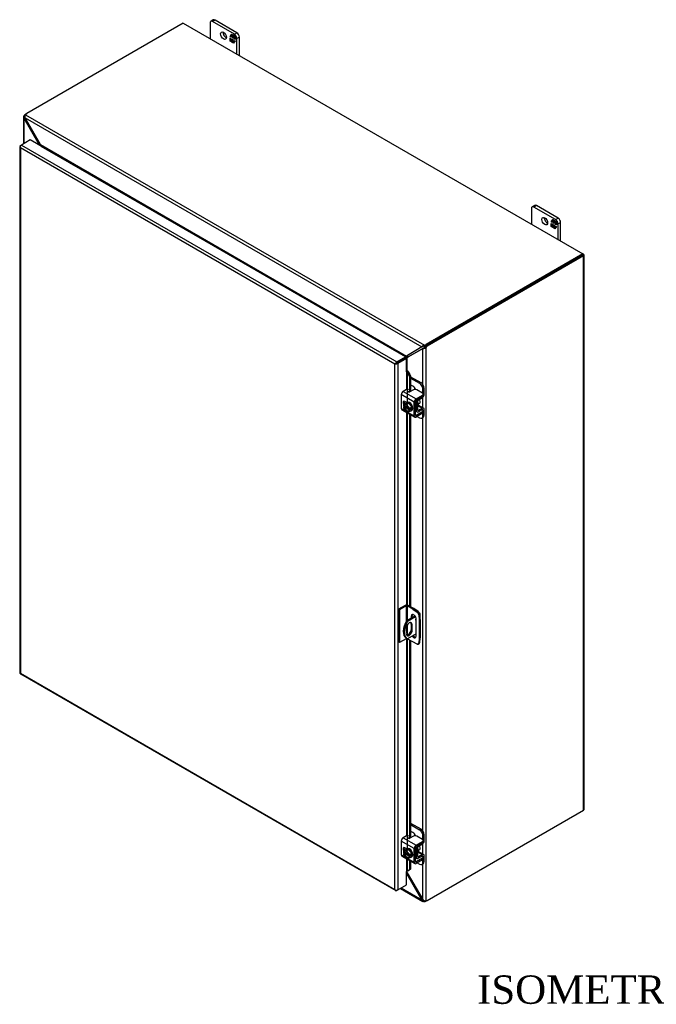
# Model space of a CAD drawing. Header units: inches. Extents: x 17 to 230, y 8 to 158.
# Tile 7 of 8: x 163 to 197, y 106 to 158. Entities that reach past the tile are written whole.
import ezdxf
from ezdxf.enums import TextEntityAlignment as Align

# ---------------------------------------------------------------- set-up
doc = ezdxf.new("R2010")
doc.units = ezdxf.units.IN
doc.header["$MEASUREMENT"] = 0
for name, color, linetype in [('COM40153-1', 7, 'CONTINUOUS'), ('COM40153-2', 7, 'CONTINUOUS'), ('COM42667', 7, 'CONTINUOUS'), ('COM42780', 7, 'CONTINUOUS'), ('COM48461', 7, 'CONTINUOUS'), ('COM48514', 7, 'CONTINUOUS'), ('COM71780-21', 7, 'CONTINUOUS'), ('DEFAULT', 7, 'CONTINUOUS'), ('FET07710', 7, 'CONTINUOUS'), ('SCC19011', 7, 'CONTINUOUS'), ('WAF25035', 7, 'CONTINUOUS')]:
    doc.layers.add(name, color=color, linetype=linetype)
doc.styles.add('SEACAD_TIMES_NEW_ROMAN', font='times.ttf')

msp = doc.modelspace()

# ---------------------------------------------------------------- linework, layer by layer
at = {"layer": 'COM40153-1', "color": 7}
for p, q in [((184.114, 126.489), (183.668, 126.232)), ((184.141, 126.446), (183.719, 126.202)), ((184.331, 126.662), (184.347, 126.653)), ((184.379, 126.303), (184.379, 126.609)), ((183.668, 126.232), (183.719, 126.202)), ((183.908, 126.059), (183.959, 126.03)), ((183.908, 126.059), (183.908, 125.763)), ((183.959, 125.733), (183.959, 126.03)), ((183.65, 125.851), (183.65, 125.555)), ((184.174, 125.546), (183.719, 125.284)), ((183.908, 125.763), (183.959, 125.733)), ((183.644, 125.325), (183.695, 125.296))]:
    msp.add_line(p, q, dxfattribs=at)
for centre, major_axis, start_param, end_param in [((184.271, 126.609), (-0.108, 0), 2.529725, 3.926991), ((184.019, 125.975), (0.375, 0.65), 1.508132, 3.141593), ((184.07, 125.945), (0.375, 0.65), 1.508132, 3.204257), ((183.805, 125.941), (-0.109, -0.189), 2.356194, 5.497787), ((183.754, 125.97), (-0.109, -0.189), 2.356194, 2.906426), ((184.18, 126.316), (-0.0312, -0.0541), 4.139289, 6.283185), ((184.129, 126.345), (0.0313, 0.0541), 4.093609, 5.210881), ((184.18, 126.316), (-0.0312, -0.0541), 0, 0.63978), ((183.805, 125.644), (0.109, 0.189), 2.356194, 5.497787), ((183.754, 125.674), (0.109, 0.189), 3.37676, 5.497787)]:
    msp.add_ellipse(centre, major_axis=major_axis, ratio=0.57735, start_param=start_param, end_param=end_param, dxfattribs=at)
at = {"layer": 'COM40153-2', "color": 7}
for p, q in [((183.596, 127.049), (183.248, 126.849)), ((183.647, 127.02), (183.299, 126.819)), ((183.647, 127.02), (183.647, 126.196)), ((183.698, 127.02), (183.698, 126.249)), ((183.991, 126.851), (183.698, 127.02)), ((184.042, 126.88), (183.748, 127.049)), ((183.248, 126.849), (183.248, 125.114)), ((183.299, 126.819), (183.248, 126.849)), ((183.299, 126.819), (183.299, 125.084)), ((183.909, 126.48), (183.959, 126.509)), ((183.909, 126.48), (183.909, 126.37)), ((183.959, 126.4), (183.959, 126.509)), ((183.991, 126.851), (184.042, 126.88)), ((183.991, 126.851), (184.227, 126.69)), ((184.278, 126.72), (184.042, 126.88)), ((184.227, 126.69), (184.278, 126.72)), ((184.358, 126.581), (184.308, 126.551)), ((184.308, 126.551), (184.328, 126.266)), ((184.379, 126.296), (184.358, 126.581)), ((183.698, 126.007), (183.698, 125.475)), ((184.174, 125.429), (184.174, 126.327)), ((184.328, 126.266), (184.379, 126.296)), ((184.328, 126.266), (184.328, 125.31)), ((184.379, 126.296), (184.379, 125.34)), ((184.328, 125.31), (184.379, 125.34)), ((184.358, 125.079), (184.379, 125.34)), ((183.299, 125.084), (183.248, 125.114)), ((183.647, 125.285), (183.299, 125.084)), ((183.647, 125.324), (183.647, 125.285)), ((183.698, 125.294), (183.698, 125.285)), ((183.991, 125.116), (183.698, 125.285)), ((184.227, 125.003), (183.991, 125.116)), ((184.282, 125.001), (184.333, 125.03)), ((184.328, 125.31), (184.308, 125.049)), ((184.308, 125.049), (184.358, 125.079))]:
    msp.add_line(p, q, dxfattribs=at)
for centre, major_axis, start_param, end_param in [((183.672, 127.005), (-0.108, 0), 3.926991, 5.497787), ((183.672, 127.005), (-0.036, 0), 3.926991, 5.497787), ((184.041, 126.403), (0.094, -0.162), 0.785398, 3.926991), ((184.092, 126.433), (0.094, -0.162), 3.416574, 3.926991), ((184.22, 126.593), (0.063, -0.108), 0.872665, 2.268928), ((184.27, 126.623), (-0.063, 0.108), 4.014257, 5.410521), ((184.041, 125.505), (-0.094, 0.162), 1.73559, 3.926991), ((184.092, 125.534), (-0.094, 0.162), 1.73559, 2.866611), ((183.672, 125.27), (0.036, 0), 0.785398, 2.356194), ((184.22, 125.109), (-0.062, 0.108), 2.443461, 3.839724), ((184.27, 125.139), (-0.062, 0.108), 3.141593, 3.839724)]:
    msp.add_ellipse(centre, major_axis=major_axis, ratio=0.57735, start_param=start_param, end_param=end_param, dxfattribs=at)
at = {"layer": 'COM42667', "color": 7}
for p, q in [((183.666, 138.458), (183.485, 138.354)), ((183.485, 138.354), (184.171, 137.958)), ((184.027, 138.435), (183.844, 138.329)), ((184.512, 138.257), (184.204, 138.435)), ((184.07, 137.783), (183.384, 138.179)), ((183.384, 138.179), (183.384, 137.451)), ((183.673, 137.763), (183.578, 137.818)), ((184.137, 137.094), (184.137, 137.822)), ((184.171, 137.958), (184.512, 138.155)), ((184.171, 137.881), (184.512, 138.078)), ((184.512, 138.078), (184.512, 138.155)), ((184.549, 138.129), (184.549, 138.206)), ((183.384, 137.451), (183.639, 137.304)), ((183.414, 137.386), (184.1, 136.99)), ((184.07, 137.055), (184.07, 137.783)), ((184.496, 137.383), (184.512, 137.373)), ((184.549, 137.245), (184.549, 137.322)), ((183.688, 137.276), (184.07, 137.055)), ((184.171, 137.074), (184.137, 137.094)), ((184.512, 137.271), (184.171, 137.074)), ((184.512, 137.194), (184.171, 136.997)), ((184.512, 137.194), (184.512, 137.271)), ((184.07, 114.206), (183.384, 114.602)), ((183.384, 114.602), (183.384, 113.874)), ((183.666, 114.881), (183.485, 114.777)), ((183.485, 114.777), (184.171, 114.381)), ((184.027, 114.858), (183.844, 114.752)), ((184.171, 114.381), (184.512, 114.578)), ((184.171, 114.303), (184.512, 114.5)), ((184.512, 114.68), (184.204, 114.858)), ((184.512, 114.5), (184.512, 114.578)), ((184.549, 114.551), (184.549, 114.629)), ((183.673, 114.186), (183.578, 114.241)), ((184.07, 113.478), (184.07, 114.206)), ((184.137, 113.517), (184.137, 114.245)), ((183.384, 113.874), (183.639, 113.727)), ((183.414, 113.809), (184.1, 113.413)), ((183.688, 113.699), (184.07, 113.478)), ((184.171, 113.497), (184.137, 113.517)), ((184.512, 113.694), (184.171, 113.497)), ((184.512, 113.617), (184.171, 113.42)), ((184.496, 113.806), (184.512, 113.796)), ((184.512, 113.617), (184.512, 113.694)), ((184.549, 113.668), (184.549, 113.745))]:
    msp.add_line(p, q, dxfattribs=at)
for centre, major_axis, start_param, end_param in [((183.485, 138.237), (-0.072, -0.124), 3.926991, 5.497787), ((183.708, 138.434), (-0.06, 0), 3.141593, 5.497787), ((183.801, 138.354), (0.06, 0), 2.929457, 5.497787), ((184.115, 138.384), (0.125, 0), 0.785398, 2.356194), ((183.578, 137.703), (0.07, -0.122), 2.356194, 4.826451), ((183.645, 137.742), (0.07, -0.122), 3.6401, 4.826451), ((184.171, 137.841), (0.072, 0.124), 0.785398, 2.356194), ((184.171, 137.841), (0.024, 0.0416), 0.785398, 2.356194), ((184.424, 138.206), (-0.125, 0), 2.356194, 3.926991), ((184.424, 138.129), (-0.125, 0), 2.356194, 3.141593), ((183.485, 137.51), (0.072, 0.124), 2.356194, 3.141593), ((184.424, 137.322), (-0.125, 0), 2.356194, 3.926991), ((184.171, 137.114), (0.071, 0.124), 2.356194, 3.926991), ((184.171, 137.114), (0.024, 0.0416), 2.356194, 3.926991), ((184.424, 137.245), (-0.125, 0), 2.356194, 3.141593), ((183.485, 114.66), (-0.072, -0.124), 3.926991, 5.497787), ((183.708, 114.857), (-0.06, 0), 3.141593, 5.497787), ((183.801, 114.777), (0.06, 0), 2.929457, 5.497787), ((184.115, 114.807), (0.125, 0), 0.785398, 2.356194), ((184.424, 114.629), (-0.125, 0), 2.356194, 3.926991), ((184.424, 114.551), (-0.125, 0), 2.356194, 3.141593), ((183.578, 114.126), (0.07, -0.122), 2.356194, 4.826451), ((183.645, 114.165), (0.07, -0.122), 3.6401, 4.826451), ((184.171, 114.264), (0.072, 0.124), 0.785398, 2.356194), ((184.171, 114.264), (0.024, 0.0416), 0.785398, 2.356194), ((183.485, 113.932), (0.071, 0.124), 2.356194, 3.141593), ((184.171, 113.536), (0.071, 0.124), 2.356194, 3.926991), ((184.171, 113.536), (0.024, 0.0416), 2.356194, 3.926991), ((184.424, 113.745), (-0.125, 0), 2.356194, 3.926991), ((184.424, 113.668), (-0.125, 0), 2.356194, 3.141593)]:
    msp.add_ellipse(centre, major_axis=major_axis, ratio=0.57735, start_param=start_param, end_param=end_param, dxfattribs=at)
at = {"layer": 'COM42780', "color": 7}
for p, q in [((183.881, 139.129), (184.421, 138.817)), ((183.881, 139.052), (184.354, 138.779)), ((184, 138.626), (183.881, 138.695)), ((184.354, 138.779), (184.421, 138.817)), ((184.598, 138.511), (184.531, 138.472)), ((184.531, 138.244), (184.531, 138.472)), ((184.598, 138.207), (184.598, 138.511)), ((184.142, 137.844), (184.193, 137.814)), ((184.261, 137.367), (184.261, 137.852)), ((184.294, 137.911), (184.499, 138.033)), ((184.137, 137.361), (184.193, 137.329)), ((184.137, 137.313), (184.223, 137.263)), ((184.193, 137.329), (184.193, 137.814)), ((184.261, 137.367), (184.294, 137.348)), ((184.266, 137.596), (184.499, 137.462)), ((184.568, 137.468), (184.284, 137.632)), ((184.497, 137.383), (184.293, 137.269)), ((184.499, 137.462), (184.294, 137.348)), ((184.497, 137.383), (184.531, 137.363)), ((184.531, 137.36), (184.531, 137.363)), ((184.598, 137.098), (184.598, 137.402)), ((184.228, 137.03), (184.354, 136.957)), ((184.479, 136.945), (184.546, 136.984)), ((184.531, 137.059), (184.531, 137.207)), ((184.531, 137.059), (184.598, 137.098)), ((183.881, 115.552), (184.421, 115.24)), ((183.881, 115.474), (184.354, 115.201)), ((184, 115.049), (183.881, 115.118)), ((184.354, 115.201), (184.421, 115.24)), ((184.598, 114.934), (184.531, 114.895)), ((184.598, 114.63), (184.598, 114.934)), ((184.294, 114.334), (184.499, 114.456)), ((184.531, 114.667), (184.531, 114.895)), ((184.142, 114.266), (184.193, 114.236)), ((184.193, 113.752), (184.193, 114.236)), ((184.261, 113.79), (184.261, 114.275)), ((184.266, 114.019), (184.499, 113.884)), ((184.568, 113.89), (184.284, 114.055)), ((184.137, 113.784), (184.193, 113.752)), ((184.137, 113.736), (184.223, 113.686)), ((184.228, 113.453), (184.354, 113.38)), ((184.261, 113.79), (184.294, 113.77)), ((184.497, 113.806), (184.293, 113.692)), ((184.499, 113.884), (184.294, 113.77)), ((184.479, 113.368), (184.546, 113.407)), ((184.497, 113.806), (184.531, 113.786)), ((184.531, 113.783), (184.531, 113.786)), ((184.531, 113.482), (184.531, 113.63)), ((184.531, 113.482), (184.598, 113.521)), ((184.598, 113.521), (184.598, 113.825))]:
    msp.add_line(p, q, dxfattribs=at)
for centre, major_axis, start_param, end_param in [((184, 138.422), (0.125, -0.217), 1.392108, 2.356194), ((184.354, 138.574), (0.125, -0.217), 0.785398, 2.356194), ((184.421, 138.613), (-0.125, 0.217), 3.926991, 5.497787), ((184.295, 137.872), (-0.072, -0.124), 4.744903, 5.497787), ((184.295, 137.872), (-0.024, -0.0416), 3.944444, 5.497787), ((184.497, 138.149), (-0.071, -0.124), 0.802851, 2.356194), ((184.295, 137.387), (0.071, 0.124), 2.356194, 3.909538), ((184.151, 137.751), (0.097, -0.169), 0.133398, 1.437398), ((184.295, 137.387), (0.024, 0.0416), 2.356194, 3.909538), ((184.497, 137.344), (-0.024, -0.0416), 2.356194, 3.909538), ((184.497, 137.344), (-0.071, -0.124), 2.356194, 3.909538), ((184.354, 137.161), (-0.125, 0.217), 2.356194, 3.926991), ((184.421, 137.2), (-0.125, 0.217), 3.141593, 3.926991), ((184, 114.845), (0.125, -0.217), 1.392108, 2.356194), ((184.354, 114.997), (0.125, -0.217), 0.785398, 2.356194), ((184.421, 115.036), (-0.125, 0.217), 3.926991, 5.497787), ((184.497, 114.572), (-0.071, -0.124), 0.802851, 2.356194), ((184.295, 114.295), (-0.072, -0.124), 4.744903, 5.497787), ((184.295, 114.295), (-0.024, -0.0416), 3.944444, 5.497787), ((184.151, 114.174), (0.097, -0.169), 0.133398, 1.437398), ((184.497, 113.767), (-0.071, -0.124), 2.356194, 3.909538), ((184.295, 113.81), (0.071, 0.124), 2.356194, 3.909538), ((184.295, 113.81), (0.024, 0.0416), 2.356194, 3.909538), ((184.354, 113.584), (-0.125, 0.217), 2.356194, 3.926991), ((184.497, 113.767), (-0.024, -0.0416), 2.356194, 3.909538), ((184.421, 113.623), (-0.125, 0.217), 3.141593, 3.926991)]:
    msp.add_ellipse(centre, major_axis=major_axis, ratio=0.57735, start_param=start_param, end_param=end_param, dxfattribs=at)
at = {"layer": 'COM48461', "color": 7}
for p, q in [((163.514, 152.891), (163.463, 152.92)), ((163.547, 152.993), (163.598, 153.022)), ((163.547, 152.993), (163.554, 152.988)), ((163.432, 152.851), (163.432, 151.428)), ((163.505, 152.837), (163.434, 152.828)), ((163.512, 152.799), (163.463, 152.77)), ((163.463, 151.447), (163.463, 152.77)), ((164.283, 151.359), (163.463, 152.77)), ((164.283, 151.359), (164.324, 151.383)), ((164.283, 151.347), (164.283, 151.359)), ((192.958, 145.537), (184.709, 140.775)), ((193.009, 145.508), (184.76, 140.745)), ((193.009, 145.596), (192.984, 145.611)), ((193.009, 116.232), (193.009, 145.508)), ((193.041, 116.276), (193.041, 145.552)), ((184.524, 140.611), (183.704, 140.146)), ((183.755, 140.176), (184.557, 140.631)), ((184.554, 140.629), (184.524, 140.611)), ((184.524, 138.72), (184.524, 140.611)), ((184.575, 140.641), (184.592, 140.662)), ((184.592, 140.662), (184.577, 140.621)), ((184.626, 140.702), (184.677, 140.673)), ((184.677, 140.673), (184.677, 111.445)), ((184.709, 140.775), (184.76, 140.745)), ((183.639, 140.113), (183.627, 140.126)), ((183.704, 140.146), (183.755, 140.176)), ((183.704, 139.429), (183.704, 140.146)), ((184.524, 137.493), (184.524, 138.052)), ((184.524, 115.143), (184.524, 136.971)), ((184.76, 111.469), (193.009, 116.232)), ((184.524, 113.916), (184.524, 114.475)), ((184.524, 111.507), (184.524, 113.394)), ((183.704, 112.918), (183.704, 113.012)), ((183.704, 112.918), (184.524, 111.507))]:
    msp.add_line(p, q, dxfattribs=at)
for centre, radius, start, end in [((163.525, 152.85), 0.0932, 131.1998, 193.8127), ((163.565, 152.858), 0.134, 192.9737, 220.7862), ((163.585, 152.85), 0.0816, 150.132, 189.5302), ((164.247, 151.308), 0.119, 359.7358, 9.8627), ((184.513, 140.816), 0.205, 272.9287, 288.1405), ((184.508, 140.72), 0.102, 296.9678, 317.8265), ((184.507, 140.876), 0.264, 285.2655, 309.7555), ((184.347, 140.896), 0.339, 316.3207, 325.1947), ((183.77, 139.947), 0.229, 93.7503, 128.6863), ((183.947, 139.92), 0.332, 136.8928, 149.1996), ((183.495, 112.824), 0.229, 24.1488, 38.9687), ((184.673, 111.635), 0.197, 220.6657, 240.7969), ((184.651, 111.587), 0.144, 239.1566, 280.1391)]:
    msp.add_arc(centre, radius, start, end, dxfattribs=at)
for centre, major_axis, start_param, end_param in [((163.547, 152.789), (0.125, 0.217), 0.785398, 1.276789), ((192.933, 145.552), (-0.108, 0), 2.356194, 3.926991), ((184.709, 140.57), (0.125, 0.217), 0.785398, 1.276789), ((184.76, 140.541), (0.125, 0.217), 0.785398, 1.276789), ((183.679, 140.071), (-0.108, 0), -1.068499, -1.002311), ((192.933, 116.276), (-0.108, 0), 2.356194, 3.141593), ((184.76, 111.673), (-0.125, -0.217), 0.294007, 0.785398)]:
    msp.add_ellipse(centre, major_axis=major_axis, ratio=0.57735, start_param=start_param, end_param=end_param, dxfattribs=at)
at = {"layer": 'COM48514', "color": 7}
for p, q in [((171.872, 157.799), (163.598, 153.022)), ((171.872, 157.799), (192.984, 145.611)), ((163.535, 152.962), (184.605, 140.797)), ((163.512, 152.799), (184.475, 140.696)), ((164.324, 151.383), (163.512, 152.799)), ((164.324, 151.383), (183.663, 140.219)), ((164.35, 151.308), (164.351, 151.309)), ((164.351, 151.309), (183.585, 140.205)), ((164.352, 151.331), (164.358, 151.314)), ((192.984, 145.611), (184.709, 140.833)), ((192.984, 145.552), (184.709, 140.775)), ((192.984, 145.552), (192.984, 145.611)), ((184.475, 140.696), (183.663, 140.219)), ((184.509, 140.715), (183.714, 140.248)), ((184.505, 140.713), (184.475, 140.696)), ((184.553, 140.73), (184.51, 140.737)), ((184.553, 140.73), (184.526, 140.725)), ((184.605, 140.739), (184.605, 140.797)), ((184.709, 140.775), (184.709, 140.833)), ((183.585, 140.205), (183.584, 140.204)), ((183.592, 140.21), (183.596, 140.197)), ((183.663, 140.219), (183.714, 140.248)), ((183.668, 112.897), (183.704, 112.918)), ((183.668, 112.884), (184.475, 111.478)), ((183.341, 112.097), (184.529, 111.411)), ((184.475, 111.478), (183.372, 112.115)), ((184.524, 111.507), (184.475, 111.478)), ((184.553, 111.481), (184.51, 111.424)), ((184.605, 111.462), (184.605, 111.403))]:
    msp.add_line(p, q, dxfattribs=at)
for centre, radius, start, end in [((163.644, 152.869), 0.143, 139.6209, 181.0834), ((163.698, 152.864), 0.197, 179.2031, 199.3343), ((164.132, 151.246), 0.236, 16.8241, 35.5773), ((184.647, 140.585), 0.205, 131.8595, 147.0713), ((184.561, 140.628), 0.102, 102.1735, 123.0323), ((184.698, 140.547), 0.267, 110.3668, 134.6121), ((183.582, 140.587), 0.377, 271.5345, 282.3731), ((183.523, 140.375), 0.229, 296.2279, 326.2497), ((183.6, 112.888), 0.119, 48.6447, 60.2642), ((184.601, 111.522), 0.133, 199.1298, 227.1103), ((184.575, 111.492), 0.0937, 226.3552, 288.6324), ((184.605, 111.544), 0.0814, 230.4297, 269.9081)]:
    msp.add_arc(centre, radius, start, end, dxfattribs=at)
for centre, major_axis, start_param, end_param in [((163.774, 152.92), (-0.25, 0), 5.497787, 5.989178), ((164.351, 151.339), (-0.018, -0.0312), 0.785398, 1.068499), ((184.532, 140.935), (0.25, 0), 5.006396, 5.497787), ((184.532, 140.877), (0.25, 0), 5.006396, 5.497787), ((183.585, 140.234), (-0.018, -0.0312), 0.785398, 1.068499), ((184.532, 111.542), (0.25, 0), 5.006396, 5.35893)]:
    msp.add_ellipse(centre, major_axis=major_axis, ratio=0.57735, start_param=start_param, end_param=end_param, dxfattribs=at)
msp.add_open_spline([(184.605, 140.739), (184.603, 140.738), (184.6, 140.738), (184.596, 140.738), (184.591, 140.737), (184.587, 140.737), (184.583, 140.736), (184.577, 140.735), (184.572, 140.734), (184.565, 140.732), (184.559, 140.731), (184.555, 140.73), (184.553, 140.73)], degree=3, knots=[0, 0, 0, 0, 0.078044, 0.157022, 0.236947, 0.317833, 0.399688, 0.482519, 0.608583, 0.736857, 0.867336, 1, 1, 1, 1], dxfattribs=at)
at = {"layer": 'COM71780-21', "color": 7}
for p, q in [((163.27, 151.335), (163.321, 151.365)), ((163.787, 151.634), (163.321, 151.365)), ((163.321, 151.365), (183.151, 139.916)), ((183.617, 140.185), (163.787, 151.634)), ((163.239, 151.291), (163.239, 123.48)), ((163.249, 151.264), (163.249, 151.264)), ((183.049, 139.798), (163.27, 151.218)), ((163.27, 151.218), (163.27, 123.466)), ((183.151, 139.916), (183.617, 140.185)), ((183.151, 139.857), (183.617, 140.126)), ((183.617, 140.126), (183.151, 139.857)), ((183.668, 140.096), (183.202, 139.827)), ((183.617, 140.185), (183.617, 140.126)), ((183.668, 140.096), (183.617, 140.126)), ((183.668, 139.382), (183.668, 140.096)), ((183.1, 139.827), (183.049, 139.798)), ((183.049, 112.046), (183.049, 139.798)), ((183.079, 139.815), (183.151, 139.857)), ((183.079, 139.815), (183.151, 139.857)), ((183.202, 139.827), (183.202, 112.017)), ((183.668, 139.382), (183.668, 138.46)), ((183.697, 139.388), (183.703, 139.429)), ((183.723, 139.35), (183.782, 139.374)), ((183.782, 139.374), (183.881, 139.152)), ((183.723, 139.35), (183.822, 139.128)), ((183.723, 137.788), (183.723, 139.35)), ((183.881, 139.152), (183.822, 139.128)), ((183.822, 139.128), (183.822, 138.321)), ((183.881, 139.152), (183.881, 138.351)), ((183.668, 137.766), (183.668, 137.761)), ((183.668, 137.239), (183.668, 127.068)), ((183.723, 127.06), (183.723, 137.207)), ((183.822, 137.15), (183.822, 127.007)), ((183.881, 137.116), (183.881, 126.973)), ((183.668, 125.291), (183.668, 114.883)), ((183.723, 114.21), (183.723, 125.27)), ((183.822, 125.213), (183.822, 114.744)), ((183.881, 125.179), (183.881, 114.774)), ((163.267, 123.431), (183.097, 111.982)), ((163.27, 123.466), (183.049, 112.046)), ((183.668, 114.189), (183.668, 114.184)), ((183.668, 113.662), (183.668, 113)), ((183.723, 113.026), (183.723, 113.63)), ((183.822, 113.573), (183.822, 113.086)), ((183.881, 113.539), (183.881, 113.11)), ((183.668, 112.286), (183.668, 113)), ((183.822, 113.086), (183.723, 113.026)), ((183.723, 113.026), (183.782, 113.05)), ((183.881, 113.11), (183.782, 113.05)), ((183.881, 113.11), (183.822, 113.086)), ((183.079, 112.005), (183.079, 112.005)), ((183.202, 112.017), (183.151, 111.987)), ((183.202, 112.017), (183.668, 112.286))]:
    msp.add_line(p, q, dxfattribs=at)
for centre, radius, start, end in [((183.619, 139.305), 0.114, 23.2734, 46.5882), ((183.65, 139.269), 0.169, 38.3968, 71.6578), ((183.97, 112.676), 0.429, 125.2045, 129.639), ((183.768, 112.95), 0.088, 117.4412, 127.5015)]:
    msp.add_arc(centre, radius, start, end, dxfattribs=at)
for centre, major_axis, ratio, start_param, end_param in [((163.347, 151.291), (0.108, 0), 0.57735, 2.356194, 3.587154), ((163.321, 151.276), (0.054, 0.0935), 0.57735, 0.785398, 2.016358), ((163.347, 151.262), (-0.076, 0.132), 0.577982, 1.231508, 1.571345), ((163.347, 151.262), (-0.076, 0.132), 0.577982, 1.230411, 1.570248), ((183.151, 139.827), (0.054, 0.0935), 0.57735, 0.785398, 2.016358), ((183.126, 139.842), (-0.108, -0.062), 0.000948, -1.124689, -0.784852), ((183.126, 139.842), (-0.108, -0.062), 0.000948, 0.784852, 1.124689), ((183.126, 139.871), (0.108, 0), 0.57735, 4.266828, 5.497787), ((183.126, 139.842), (0.036, 0.0208), 0.000948, 0.785944, 2.356741), ((183.126, 139.842), (0.036, 0.0207), 0.000948, 3.926445, 5.497241), ((183.694, 139.367), (0.108, 0), 0.57735, 1.48353, 1.808737), ((183.694, 139.367), (0.036, 0), 0.57735, 1.48353, 2.356194), ((163.347, 123.48), (0.108, 0), 0.57735, 3.141593, 3.587154), ((163.347, 123.51), (-0.108, -0.062), 0.000948, 0.445015, 0.784852), ((163.347, 123.51), (-0.108, -0.062), 0.000948, -0.784852, -0.445015), ((163.321, 123.524), (0.054, 0.0935), 0.57735, 2.696031, 3.141593), ((183.694, 112.986), (-0.036, 0), 0.57735, 4.625123, 5.497787), ((183.126, 112.09), (0.076, -0.132), 0.577982, 4.712938, 5.052774), ((183.126, 112.09), (0.076, -0.132), 0.577982, 4.71184, 5.051677), ((183.126, 112.061), (0.108, 0), 0.57735, 4.266828, 5.497787), ((183.151, 112.076), (0.054, 0.0935), 0.57735, 2.696031, 3.926991)]:
    msp.add_ellipse(centre, major_axis=major_axis, ratio=ratio, start_param=start_param, end_param=end_param, dxfattribs=at)
at = {"layer": 'FET07710', "color": 7}
for p, q in [((173.286, 157.807), (173.286, 156.983)), ((173.457, 157.969), (173.325, 157.893)), ((173.551, 157.96), (173.419, 157.884)), ((174.568, 157.22), (173.419, 157.884)), ((174.7, 157.297), (173.551, 157.96)), ((174.34, 157.103), (174.426, 157.226)), ((174.354, 157.111), (174.34, 157.103)), ((174.385, 157.076), (174.34, 157.103)), ((174.354, 157.111), (174.385, 157.156)), ((174.385, 157.093), (174.354, 157.111)), ((174.4, 157.171), (174.385, 157.163)), ((174.455, 157.123), (174.385, 157.163)), ((174.385, 157.163), (174.385, 157.076)), ((174.394, 157.168), (174.432, 157.223)), ((174.469, 157.131), (174.4, 157.171)), ((174.426, 157.226), (174.504, 157.182)), ((174.469, 157.131), (174.455, 157.123)), ((174.455, 157.036), (174.455, 157.123)), ((174.469, 157.045), (174.469, 157.131)), ((174.511, 157.107), (174.497, 157.098)), ((174.567, 157.058), (174.497, 157.098)), ((174.497, 157.098), (174.497, 157.012)), ((174.504, 157.182), (174.504, 157.118)), ((174.504, 157.118), (174.535, 157.163)), ((174.518, 157.126), (174.504, 157.118)), ((174.581, 157.067), (174.511, 157.107)), ((174.518, 157.126), (174.541, 157.16)), ((174.535, 157.163), (174.612, 157.119)), ((174.581, 157.067), (174.567, 157.058)), ((174.567, 156.972), (174.567, 157.058)), ((174.568, 157.22), (174.7, 157.297)), ((174.581, 156.98), (174.581, 157.067)), ((174.612, 157.119), (174.612, 156.946)), ((174.833, 157.067), (174.701, 156.991)), ((174.833, 156.09), (174.833, 157.067)), ((174.34, 156.85), (174.34, 157.023)), ((174.34, 157.023), (174.385, 156.997)), ((174.354, 156.858), (174.34, 156.85)), ((174.417, 156.806), (174.34, 156.85)), ((174.354, 156.858), (174.354, 157.015)), ((174.425, 156.817), (174.354, 156.858)), ((174.385, 156.997), (174.385, 156.91)), ((174.385, 156.91), (174.455, 156.87)), ((174.448, 156.851), (174.417, 156.806)), ((174.463, 156.859), (174.448, 156.851)), ((174.448, 156.787), (174.448, 156.851)), ((174.463, 156.795), (174.448, 156.787)), ((174.526, 156.743), (174.448, 156.787)), ((174.469, 157.045), (174.455, 157.036)), ((174.497, 157.012), (174.455, 157.036)), ((174.455, 156.87), (174.455, 156.957)), ((174.455, 156.957), (174.497, 156.932)), ((174.469, 156.879), (174.455, 156.87)), ((174.463, 156.795), (174.463, 156.859)), ((174.534, 156.754), (174.463, 156.795)), ((174.497, 157.028), (174.469, 157.045)), ((174.469, 156.879), (174.469, 156.949)), ((174.497, 156.932), (174.497, 156.846)), ((174.497, 156.846), (174.567, 156.806)), ((174.612, 156.866), (174.526, 156.743)), ((174.581, 156.98), (174.567, 156.972)), ((174.612, 156.946), (174.567, 156.972)), ((174.567, 156.806), (174.567, 156.892)), ((174.567, 156.892), (174.612, 156.866)), ((174.572, 156.809), (174.567, 156.806)), ((174.612, 156.962), (174.581, 156.98)), ((174.581, 156.821), (174.581, 156.884)), ((174.701, 156.166), (174.701, 156.991)), ((190.257, 148.009), (190.257, 147.185)), ((190.428, 148.171), (190.296, 148.095)), ((190.522, 148.162), (190.39, 148.086)), ((191.539, 147.422), (190.39, 148.086)), ((191.671, 147.499), (190.522, 148.162)), ((191.31, 147.305), (191.397, 147.428)), ((191.325, 147.313), (191.31, 147.305)), ((191.356, 147.279), (191.31, 147.305)), ((191.31, 147.052), (191.31, 147.225)), ((191.31, 147.225), (191.356, 147.199)), ((191.325, 147.313), (191.356, 147.358)), ((191.356, 147.295), (191.325, 147.313)), ((191.325, 147.06), (191.325, 147.217)), ((191.37, 147.373), (191.356, 147.365)), ((191.425, 147.325), (191.356, 147.365)), ((191.356, 147.365), (191.356, 147.279)), ((191.356, 147.199), (191.356, 147.113)), ((191.364, 147.37), (191.403, 147.425)), ((191.44, 147.333), (191.37, 147.373)), ((191.397, 147.428), (191.474, 147.384)), ((191.44, 147.333), (191.425, 147.325)), ((191.425, 147.238), (191.425, 147.325)), ((191.44, 147.247), (191.425, 147.238)), ((191.468, 147.214), (191.425, 147.238)), ((191.44, 147.247), (191.44, 147.333)), ((191.468, 147.23), (191.44, 147.247)), ((191.482, 147.309), (191.468, 147.3)), ((191.537, 147.26), (191.468, 147.3)), ((191.468, 147.3), (191.468, 147.214)), ((191.474, 147.384), (191.474, 147.32)), ((191.474, 147.32), (191.506, 147.365)), ((191.488, 147.328), (191.474, 147.32)), ((191.551, 147.269), (191.482, 147.309)), ((191.488, 147.328), (191.512, 147.362)), ((191.506, 147.365), (191.583, 147.321)), ((191.551, 147.269), (191.537, 147.26)), ((191.537, 147.174), (191.537, 147.26)), ((191.551, 147.182), (191.537, 147.174)), ((191.539, 147.422), (191.671, 147.499)), ((191.551, 147.182), (191.551, 147.269)), ((191.583, 147.164), (191.551, 147.182)), ((191.583, 147.321), (191.583, 147.148)), ((191.803, 147.269), (191.671, 147.193)), ((191.671, 146.368), (191.671, 147.193)), ((191.803, 146.292), (191.803, 147.269)), ((191.325, 147.06), (191.31, 147.052)), ((191.387, 147.008), (191.31, 147.052)), ((191.396, 147.019), (191.325, 147.06)), ((191.356, 147.113), (191.425, 147.072)), ((191.419, 147.053), (191.387, 147.008)), ((191.433, 147.061), (191.419, 147.053)), ((191.419, 146.989), (191.419, 147.053)), ((191.433, 146.997), (191.419, 146.989)), ((191.496, 146.945), (191.419, 146.989)), ((191.425, 147.072), (191.425, 147.159)), ((191.425, 147.159), (191.468, 147.134)), ((191.44, 147.081), (191.425, 147.072)), ((191.433, 146.997), (191.433, 147.061)), ((191.504, 146.956), (191.433, 146.997)), ((191.44, 147.081), (191.44, 147.151)), ((191.468, 147.134), (191.468, 147.048)), ((191.468, 147.048), (191.537, 147.008)), ((191.583, 147.068), (191.496, 146.945)), ((191.583, 147.148), (191.537, 147.174)), ((191.537, 147.008), (191.537, 147.094)), ((191.537, 147.094), (191.583, 147.068)), ((191.543, 147.011), (191.537, 147.008)), ((191.551, 147.023), (191.551, 147.086))]:
    msp.add_line(p, q, dxfattribs=at)
for centre, major_axis, start_param, end_param in [((173.419, 157.731), (0.094, -0.162), 2.356194, 3.926991), ((173.551, 157.807), (0.094, -0.162), 2.356194, 3.141593), ((174.126, 157.22), (-0.109, 0.189), 0.649107, 2.492486), ((174.568, 157.067), (0.094, -0.162), 0.785398, 2.356194), ((174.7, 157.144), (-0.094, 0.162), 3.926991, 5.497787), ((190.39, 147.933), (0.094, -0.162), 2.356194, 3.926991), ((190.522, 148.009), (0.094, -0.162), 2.356194, 3.141593), ((191.096, 147.422), (-0.109, 0.189), 0.649107, 2.492486), ((191.539, 147.269), (0.094, -0.162), 0.785398, 2.356194), ((191.671, 147.346), (-0.094, 0.162), 3.926991, 5.497787)]:
    msp.add_ellipse(centre, major_axis=major_axis, ratio=0.57735, start_param=start_param, end_param=end_param, dxfattribs=at)
for centre in [(173.994, 157.144), (190.964, 147.346)]:
    msp.add_ellipse(centre, major_axis=(-0.109, 0.189), ratio=0.57735, dxfattribs=at)
at = {"layer": 'SCC19011', "color": 7}
for p, q in [((183.511, 137.646), (183.639, 137.72)), ((183.663, 137.666), (183.511, 137.646)), ((183.511, 137.646), (183.511, 137.585)), ((183.526, 137.576), (183.511, 137.585)), ((183.579, 137.568), (183.511, 137.529)), ((183.511, 137.529), (183.511, 137.468)), ((183.511, 137.529), (183.526, 137.521)), ((183.511, 137.468), (183.663, 137.273)), ((183.561, 137.589), (183.54, 137.576)), ((183.54, 137.521), (183.561, 137.533)), ((183.793, 137.455), (183.561, 137.589)), ((183.561, 137.533), (183.822, 137.383)), ((183.579, 137.579), (183.579, 137.568)), ((183.579, 137.568), (183.796, 137.442)), ((183.791, 137.74), (183.639, 137.72)), ((183.663, 137.666), (183.791, 137.74)), ((183.815, 137.47), (183.663, 137.666)), ((183.943, 137.544), (183.791, 137.74)), ((183.815, 137.409), (183.801, 137.418)), ((183.822, 137.383), (183.801, 137.37)), ((183.801, 137.362), (183.815, 137.354)), ((183.815, 137.47), (183.943, 137.544)), ((183.815, 137.409), (183.815, 137.47)), ((183.883, 137.448), (183.815, 137.409)), ((183.883, 137.393), (183.815, 137.354)), ((183.815, 137.293), (183.943, 137.367)), ((183.815, 137.293), (183.815, 137.354)), ((183.835, 137.42), (183.883, 137.393)), ((183.883, 137.393), (183.883, 137.448)), ((183.943, 137.367), (183.943, 137.544)), ((184.288, 137.689), (184.37, 137.736)), ((183.663, 137.273), (183.815, 137.293)), ((183.511, 114.069), (183.639, 114.143)), ((183.663, 114.089), (183.511, 114.069)), ((183.511, 114.069), (183.511, 114.008)), ((183.526, 113.999), (183.511, 114.008)), ((183.579, 113.991), (183.511, 113.952)), ((183.511, 113.952), (183.511, 113.891)), ((183.511, 113.952), (183.526, 113.944)), ((183.561, 114.012), (183.54, 113.999)), ((183.54, 113.944), (183.561, 113.956)), ((183.793, 113.878), (183.561, 114.012)), ((183.561, 113.956), (183.822, 113.805)), ((183.579, 114.002), (183.579, 113.991)), ((183.579, 113.991), (183.796, 113.865)), ((183.791, 114.163), (183.639, 114.143)), ((183.663, 114.089), (183.791, 114.163)), ((183.815, 113.893), (183.663, 114.089)), ((183.943, 113.967), (183.791, 114.163)), ((183.815, 113.893), (183.943, 113.967)), ((183.815, 113.832), (183.815, 113.893)), ((183.943, 113.789), (183.943, 113.967)), ((184.288, 114.112), (184.37, 114.159)), ((183.511, 113.891), (183.663, 113.695)), ((183.663, 113.695), (183.815, 113.715)), ((183.815, 113.832), (183.801, 113.84)), ((183.822, 113.805), (183.801, 113.793)), ((183.801, 113.785), (183.815, 113.777)), ((183.883, 113.871), (183.815, 113.832)), ((183.883, 113.815), (183.815, 113.777)), ((183.815, 113.715), (183.943, 113.789)), ((183.815, 113.715), (183.815, 113.777)), ((183.835, 113.843), (183.883, 113.815)), ((183.883, 113.815), (183.883, 113.871))]:
    msp.add_line(p, q, dxfattribs=at)
for centre, start, end in [((183.533, 137.591), 242.8525, 296.623), ((183.533, 137.535), 242.8527, 296.6228), ((183.533, 114.013), 242.8525, 296.623), ((183.533, 113.958), 242.8527, 296.6228)]:
    msp.add_arc(centre, 0.0158, start, end, dxfattribs=at)
for centre, major_axis, start_param, end_param in [((184.309, 137.842), (0.061, -0.106), 0, 2.159159), ((183.663, 137.469), (0.099, -0.171), 0.958412, 3.753977), ((183.663, 137.469), (-0.099, 0.171), 0.958412, 3.753977), ((183.67, 137.473), (0.094, -0.162), 3.141593, 3.744649), ((183.67, 137.473), (-0.094, 0.162), 0.96774, 3.141593), ((183.692, 137.486), (0.094, -0.162), 3.254972, 3.744649), ((183.692, 137.486), (-0.094, 0.162), 0.96774, 3.028213), ((183.663, 113.892), (0.099, -0.171), 0.958412, 3.753977), ((183.663, 113.892), (-0.099, 0.171), 0.958412, 3.753977), ((183.67, 113.896), (0.094, -0.162), 3.141593, 3.744649), ((183.67, 113.896), (-0.094, 0.162), 0.96774, 3.141593), ((183.692, 113.908), (0.094, -0.162), 3.254972, 3.744649), ((183.692, 113.908), (-0.094, 0.162), 0.96774, 3.028213), ((184.309, 114.265), (0.061, -0.106), 0, 2.159159)]:
    msp.add_ellipse(centre, major_axis=major_axis, ratio=0.57735, start_param=start_param, end_param=end_param, dxfattribs=at)
for points in [[(183.801, 137.37), (183.799, 137.369), (183.798, 137.368), (183.798, 137.365), (183.799, 137.363), (183.801, 137.362)], [(183.801, 113.793), (183.799, 113.792), (183.798, 113.791), (183.798, 113.788), (183.799, 113.786), (183.801, 113.785)]]:
    msp.add_open_spline(points, degree=3, knots=[0, 0, 0, 0, 0.5, 0.5, 1, 1, 1, 1], dxfattribs=at)
at = {"layer": 'WAF25035', "color": 7}
for p, q in [((183.698, 137.778), (183.666, 137.76)), ((183.916, 137.327), (183.948, 137.345)), ((183.698, 114.201), (183.666, 114.183)), ((183.916, 113.75), (183.948, 113.768))]:
    msp.add_line(p, q, dxfattribs=at)
for centre, start_param, end_param in [((183.823, 137.562), 3.141593, 6.283185), ((183.791, 137.543), 0, 0.412589), ((183.791, 137.543), 2.729004, 6.283185), ((183.791, 113.966), 0, 0.412589), ((183.791, 113.966), 2.729004, 6.283185), ((183.823, 113.984), 3.141593, 6.283185)]:
    msp.add_ellipse(centre, major_axis=(-0.125, 0.217), ratio=0.57735, start_param=start_param, end_param=end_param, dxfattribs=at)

# ---------------------------------------------------------------- texts
at = {"layer": 'DEFAULT', "color": 7, "style": 'SEACAD_TIMES_NEW_ROMAN'}
msp.add_text('ISOMETRIC VIEWS', height=1.5, dxfattribs=at).set_placement((187.389, 107.505), align=Align.TOP_LEFT)

doc.saveas('drawing.dxf')
